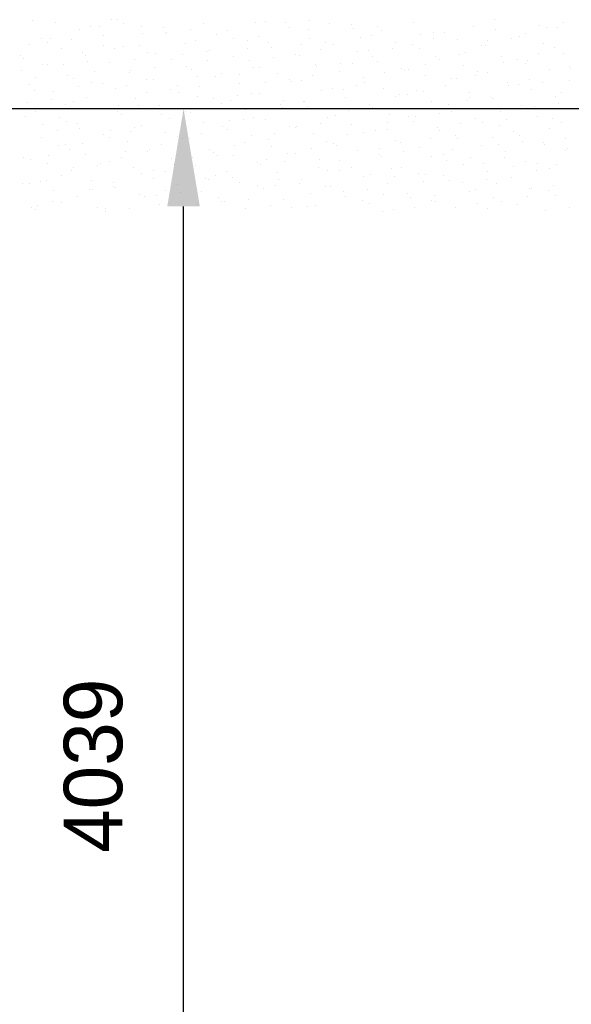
# Model space of a CAD drawing. Extents: x -34830 to 349597, y -3304 to 731056.
# Tile 19 of 48: x 59414 to 61109, y 21122 to 24149. Entities that reach past the tile are written whole.
import ezdxf

# ---------------------------------------------------------------- set-up
doc = ezdxf.new("R2010")
doc.units = 0
doc.header["$LTSCALE"] = 100
doc.linetypes.add('2322121', pattern=[2000, 1000, 1000])
doc.layers.get('DEFPOINTS').update_dxf_attribs({"linetype": 'CONTINUOUS'})
for name, color, linetype in [('WL524---', 4, 'CONTINUOUS'), ('WL5627--', 4, 'CONTINUOUS'), ('WM521---', 1, 'CONTINUOUS')]:
    doc.layers.add(name, color=color, linetype=linetype)
doc.styles.add('BURO-018', font='BUROFONT.shx', dxfattribs={"height": 180})
doc.dimstyles.new('CEES', dxfattribs={"dimscale": 100, "dimtxt": 3, "dimasz": 3, "dimexe": 1, "dimexo": 1, "dimgap": 1.5, "dimtad": 0, "dimdec": 0, "dimzin": 0, "dimtxsty": 'BURO-018', "dimcen": -3, "dimdle": 1.25, "dimclrd": 1, "dimclre": 1, "dimclrt": 1, "dimazin": 3, "dimtfac": 0.75, "dimtdec": 0, "dimtofl": 0, "dimtmove": 0, "dimatfit": 3, "dimtvp": 1.5, "dimtolj": 1, "dimtzin": 0})

# ---------------------------------------------------------------- blocks, each defined once
blk = doc.blocks.new('*D108')
at = {"layer": 'DEFPOINTS', "color": 0}
for p in [(59917.7, 23875), (60448.1, 23875), (60417.7, 19835.6)]:
    blk.add_point(p, dxfattribs=at)
at = {"layer": 'WM521---', "color": 1}
for p, q in [((60348.1, 23875), (59817.7, 23875)), ((59917.7, 20135.6), (59917.7, 23575)), ((60317.7, 19835.6), (59817.7, 19835.6))]:
    blk.add_line(p, q, dxfattribs=at)
for points in [[(59867.7, 23575), (59967.7, 23575), (59917.7, 23875)], [(59867.7, 20135.6), (59967.7, 20135.6), (59917.7, 19835.6)]]:
    blk.add_solid(points, dxfattribs=at)
at = {"layer": 'WM521---', "color": 1, "insert": (59640.7, 21855.3), "char_height": 180, "attachment_point": 5, "rotation": 90, "style": 'BURO-018'}
blk.add_mtext('\\A1;4039', dxfattribs=at)

msp = doc.modelspace()

# ---------------------------------------------------------------- linework, layer by layer
at = {"layer": 'WL524---', "color": 4, "linetype": '2322121'}
msp.add_line((56599.1, 23877.3), (65022.3, 23874.3), dxfattribs=at)
at = {"layer": 'WL5627--', "color": 6}
for p, q in [((59452.2, 24146), (59452.2, 24146)), ((59525.7, 24140.7), (59525.7, 24140.7)), ((59631.9, 24129.1), (59631.9, 24129.1)), ((59659, 24127.5), (59659, 24127.5)), ((59696.2, 24148.7), (59696.2, 24148.7)), ((59716.2, 24149), (59716.2, 24149)), ((59733, 24135.9), (59733, 24135.9)), ((59788.6, 24127.8), (59788.6, 24127.8)), ((59856.9, 24125.9), (59856.9, 24125.9)), ((59979.1, 24136.1), (59979.1, 24136.1)), ((60139.8, 24140.5), (60139.8, 24140.5)), ((60169.6, 24144.4), (60169.6, 24144.4)), ((60231.6, 24139.1), (60231.6, 24139.1)), ((60243.1, 24124.5), (60243.1, 24124.5)), ((60305.6, 24147.5), (60305.6, 24147.5)), ((60364.8, 24137.3), (60364.8, 24137.3)), ((60433.6, 24132.7), (60433.6, 24132.7)), ((60512.4, 24128.9), (60512.4, 24128.9)), ((60624, 24141), (60624, 24141)), ((60808.4, 24129), (60808.4, 24129)), ((60872.6, 24148.7), (60872.6, 24148.7)), ((61011, 24132.2), (61011, 24132.2)), ((61033.3, 24125.9), (61033.3, 24125.9)), ((61067.8, 24125.8), (61067.8, 24125.8)), ((61085, 24140.5), (61085, 24140.5)), ((59598.2, 24119.6), (59598.2, 24119.6)), ((59671.7, 24099.6), (59671.7, 24099.6)), ((59792.6, 24106.3), (59792.6, 24106.3)), ((59862.2, 24107.9), (59862.2, 24107.9)), ((59865.9, 24108.9), (59865.9, 24108.9)), ((59939.8, 24117.3), (59939.8, 24117.3)), ((60017.6, 24103.1), (60017.6, 24103.1)), ((60052.6, 24116.2), (60052.6, 24116.2)), ((60146.6, 24098.8), (60146.6, 24098.8)), ((60300.5, 24117.7), (60300.5, 24117.7)), ((60438.4, 24120.5), (60438.4, 24120.5)), ((60461.2, 24094.8), (60461.2, 24094.8)), ((60496.4, 24100.9), (60496.4, 24100.9)), ((60525.4, 24114.5), (60525.4, 24114.5)), ((60645.3, 24102), (60645.3, 24102)), ((60686.9, 24109.2), (60686.9, 24109.2)), ((60719.2, 24110.4), (60719.2, 24110.4)), ((60877.3, 24117.5), (60877.3, 24117.5)), ((60949.8, 24096.4), (60949.8, 24096.4)), ((60969, 24106.2), (60969, 24106.2)), ((59445.5, 24072.1), (59445.5, 24072.1)), ((59481.3, 24091.3), (59481.3, 24091.3)), ((59500.1, 24078.8), (59500.1, 24078.8)), ((59509.7, 24091.7), (59509.7, 24091.7)), ((59574.1, 24087.1), (59574.1, 24087.1)), ((59670.4, 24068.9), (59670.4, 24068.9)), ((59734.6, 24067.8), (59734.6, 24067.8)), ((59780.9, 24068.6), (59780.9, 24068.6)), ((59925, 24076.1), (59925, 24076.1)), ((59953.3, 24083.5), (59953.3, 24083.5)), ((60072.7, 24090.4), (60072.7, 24090.4)), ((60115.5, 24084.4), (60115.5, 24084.4)), ((60178.3, 24080.3), (60178.3, 24080.3)), ((60279.5, 24071.8), (60279.5, 24071.8)), ((60306, 24092.6), (60306, 24092.6)), ((60353.5, 24080.2), (60353.5, 24080.2)), ((60378.4, 24071.5), (60378.4, 24071.5)), ((60568.9, 24079.8), (60568.9, 24079.8)), ((60621.9, 24072), (60621.9, 24072)), ((60686.1, 24091.7), (60686.1, 24091.7)), ((60759.4, 24088.1), (60759.4, 24088.1)), ((60832.9, 24068.1), (60832.9, 24068.1)), ((60846.8, 24068.9), (60846.8, 24068.9)), ((60852.1, 24083.5), (60852.1, 24083.5)), ((60926.1, 24091.8), (60926.1, 24091.8)), ((61023.4, 24076.4), (61023.4, 24076.4)), ((61058.9, 24064.9), (61058.9, 24064.9)), ((59415.2, 24038.4), (59415.2, 24038.4)), ((59544.1, 24059.5), (59544.1, 24059.5)), ((59606.2, 24049.3), (59606.2, 24049.3)), ((59616.6, 24038.4), (59616.6, 24038.4)), ((59706.9, 24060.2), (59706.9, 24060.2)), ((59807, 24046.7), (59807, 24046.7)), ((59831.1, 24046.1), (59831.1, 24046.1)), ((59913.8, 24041.7), (59913.8, 24041.7)), ((59987.7, 24050), (59987.7, 24050)), ((59997.5, 24054.9), (59997.5, 24054.9)), ((60071.1, 24035), (60071.1, 24035)), ((60114, 24060.6), (60114, 24060.6)), ((60188, 24063.2), (60188, 24063.2)), ((60261.5, 24043.3), (60261.5, 24043.3)), ((60274.7, 24037.8), (60274.7, 24037.8)), ((60339, 24057.5), (60339, 24057.5)), ((60452, 24051.6), (60452, 24051.6)), ((60486.4, 24053.3), (60486.4, 24053.3)), ((60499.7, 24034.7), (60499.7, 24034.7)), ((60560.3, 24061.7), (60560.3, 24061.7)), ((60642.5, 24059.9), (60642.5, 24059.9)), ((60693.2, 24034.7), (60693.2, 24034.7)), ((60767.1, 24043.1), (60767.1, 24043.1)), ((60782.6, 24049.2), (60782.6, 24049.2)), ((60895.8, 24036.3), (60895.8, 24036.3)), ((61007.5, 24046), (61007.5, 24046)), ((61086.2, 24044.6), (61086.2, 24044.6)), ((59426.1, 24030.1), (59426.1, 24030.1)), ((59483.9, 24011.9), (59483.9, 24011.9)), ((59499.7, 24010.2), (59499.7, 24010.2)), ((59548, 24011.5), (59548, 24011.5)), ((59622, 24019.9), (59622, 24019.9)), ((59690.1, 24018.4), (59690.1, 24018.4)), ((59766.8, 24026.5), (59766.8, 24026.5)), ((59880.6, 24026.7), (59880.6, 24026.7)), ((59927.5, 24003.6), (59927.5, 24003.6)), ((59991.8, 24023.3), (59991.8, 24023.3)), ((60120.6, 24023.1), (60120.6, 24023.1)), ((60194.6, 24031.5), (60194.6, 24031.5)), ((60324.4, 24011.5), (60324.4, 24011.5)), ((60327.4, 24004.6), (60327.4, 24004.6)), ((60401.4, 24012.9), (60401.4, 24012.9)), ((60435.4, 24015), (60435.4, 24015)), ((60514.8, 24019.7), (60514.8, 24019.7)), ((60660.4, 24011.9), (60660.4, 24011.9)), ((60705.3, 24028), (60705.3, 24028)), ((60777.8, 24006.9), (60777.8, 24006.9)), ((60900, 24016.2), (60900, 24016.2)), ((60943.3, 24026.4), (60943.3, 24026.4)), ((60968.2, 24015.2), (60968.2, 24015.2)), ((60974, 24024.6), (60974, 24024.6)), ((61104, 24003.6), (61104, 24003.6)), ((59419.7, 23992.3), (59419.7, 23992.3)), ((59562.5, 23978.3), (59562.5, 23978.3)), ((59644.6, 23989.1), (59644.6, 23989.1)), ((59753, 23986.6), (59753, 23986.6)), ((59754.9, 23992.9), (59754.9, 23992.9)), ((59828.8, 24001.3), (59828.8, 24001.3)), ((59943.4, 23994.9), (59943.4, 23994.9)), ((59961.7, 23974.4), (59961.7, 23974.4)), ((60015.9, 23973.8), (60015.9, 23973.8)), ((60035.6, 23982.8), (60035.6, 23982.8)), ((60088.2, 23980.8), (60088.2, 23980.8)), ((60133.9, 24003.2), (60133.9, 24003.2)), ((60152.5, 24000.5), (60152.5, 24000.5)), ((60206.4, 23982.1), (60206.4, 23982.1)), ((60313.2, 23977.7), (60313.2, 23977.7)), ((60396.9, 23990.3), (60396.9, 23990.3)), ((60534.3, 23986), (60534.3, 23986)), ((60587.3, 23998.6), (60587.3, 23998.6)), ((60596.1, 23992.2), (60596.1, 23992.2)), ((60608.2, 23994.4), (60608.2, 23994.4)), ((60660.9, 23978.7), (60660.9, 23978.7)), ((60815, 23975.9), (60815, 23975.9)), ((60821, 23989), (60821, 23989)), ((60851.3, 23987), (60851.3, 23987)), ((61041.8, 23995.3), (61041.8, 23995.3)), ((61106.8, 23997.6), (61106.8, 23997.6)), ((59444.5, 23948.9), (59444.5, 23948.9)), ((59463.1, 23971.2), (59463.1, 23971.2)), ((59580.4, 23969.4), (59580.4, 23969.4)), ((59595.9, 23944.2), (59595.9, 23944.2)), ((59635, 23957.2), (59635, 23957.2)), ((59669.9, 23952.6), (59669.9, 23952.6)), ((59741.1, 23946.6), (59741.1, 23946.6)), ((59805.3, 23966.3), (59805.3, 23966.3)), ((59825.5, 23965.5), (59825.5, 23965.5)), ((59899, 23945.6), (59899, 23945.6)), ((59966, 23943.5), (59966, 23943.5)), ((60089.5, 23953.8), (60089.5, 23953.8)), ((60168.5, 23955.9), (60168.5, 23955.9)), ((60242.5, 23964.2), (60242.5, 23964.2)), ((60248.9, 23958), (60248.9, 23958)), ((60279.9, 23962.1), (60279.9, 23962.1)), ((60449.3, 23945.7), (60449.3, 23945.7)), ((60470.4, 23970.4), (60470.4, 23970.4)), ((60473.9, 23954.8), (60473.9, 23954.8)), ((60723.7, 23946.9), (60723.7, 23946.9)), ((60741.1, 23967.5), (60741.1, 23967.5)), ((60756.8, 23969.4), (60756.8, 23969.4)), ((60914.2, 23955.1), (60914.2, 23955.1)), ((60917.5, 23946.6), (60917.5, 23946.6)), ((60947.9, 23948.9), (60947.9, 23948.9)), ((60981.7, 23966.2), (60981.7, 23966.2)), ((61021.9, 23957.3), (61021.9, 23957.3)), ((61104.6, 23963.4), (61104.6, 23963.4)), ((59458.1, 23932.1), (59458.1, 23932.1)), ((59518.1, 23929), (59518.1, 23929)), ((59708.6, 23937.3), (59708.6, 23937.3)), ((59802.8, 23925.7), (59802.8, 23925.7)), ((59876.7, 23934.1), (59876.7, 23934.1)), ((59901.7, 23923.8), (59901.7, 23923.8)), ((59961.9, 23913.7), (59961.9, 23913.7)), ((60083.6, 23915.5), (60083.6, 23915.5)), ((60126.7, 23920.6), (60126.7, 23920.6)), ((60152.3, 23922), (60152.3, 23922)), ((60342.8, 23930.3), (60342.8, 23930.3)), ((60375.3, 23937.3), (60375.3, 23937.3)), ((60409.6, 23935.2), (60409.6, 23935.2)), ((60533.3, 23938.6), (60533.3, 23938.6)), ((60582.2, 23918.8), (60582.2, 23918.8)), ((60605.7, 23917.5), (60605.7, 23917.5)), ((60634.6, 23932), (60634.6, 23932)), ((60656.1, 23927.1), (60656.1, 23927.1)), ((60796.2, 23925.7), (60796.2, 23925.7)), ((60986.7, 23934), (60986.7, 23934)), ((61060.2, 23914.1), (61060.2, 23914.1)), ((61078.2, 23923.8), (61078.2, 23923.8)), ((59437, 23895.5), (59437, 23895.5)), ((59511, 23903.9), (59511, 23903.9)), ((59554.6, 23889.6), (59554.6, 23889.6)), ((59580.9, 23897.2), (59580.9, 23897.2)), ((59618.8, 23909.3), (59618.8, 23909.3)), ((59717.8, 23885.3), (59717.8, 23885.3)), ((59771.4, 23905.4), (59771.4, 23905.4)), ((59779.5, 23886.4), (59779.5, 23886.4)), ((59843.9, 23884.3), (59843.9, 23884.3)), ((60009.6, 23907.1), (60009.6, 23907.1)), ((60034.3, 23892.6), (60034.3, 23892.6)), ((60062.4, 23901), (60062.4, 23901)), ((60216.4, 23888.6), (60216.4, 23888.6)), ((60224.8, 23900.9), (60224.8, 23900.9)), ((60287.4, 23897.8), (60287.4, 23897.8)), ((60290.4, 23897), (60290.4, 23897)), ((60415.3, 23909.2), (60415.3, 23909.2)), ((60488.8, 23889.2), (60488.8, 23889.2)), ((60570.3, 23912.4), (60570.3, 23912.4)), ((60679.3, 23897.5), (60679.3, 23897.5)), ((60731, 23889.6), (60731, 23889.6)), ((60789, 23900.2), (60789, 23900.2)), ((60795.3, 23909.2), (60795.3, 23909.2)), ((60863, 23908.6), (60863, 23908.6)), ((60869.8, 23905.8), (60869.8, 23905.8)), ((60956, 23886.4), (60956, 23886.4)), ((61069.8, 23890), (61069.8, 23890)), ((59432.4, 23852.2), (59432.4, 23852.2)), ((59463, 23867.8), (59463, 23867.8)), ((59643.8, 23877), (59643.8, 23877)), ((59653.4, 23876), (59653.4, 23876)), ((59715.3, 23866.8), (59715.3, 23866.8)), ((59727, 23856.1), (59727, 23856.1)), ((59850.7, 23858.4), (59850.7, 23858.4)), ((59917.4, 23864.4), (59917.4, 23864.4)), ((59924.6, 23866.8), (59924.6, 23866.8)), ((59940.2, 23863.6), (59940.2, 23863.6)), ((60107.9, 23872.7), (60107.9, 23872.7)), ((60223.1, 23878.2), (60223.1, 23878.2)), ((60298.4, 23881), (60298.4, 23881)), ((60383.8, 23855.4), (60383.8, 23855.4)), ((60423.3, 23870), (60423.3, 23870)), ((60448.1, 23875), (60448.1, 23875)), ((60497.2, 23878.4), (60497.2, 23878.4)), ((60551.7, 23857.4), (60551.7, 23857.4)), ((60608.8, 23852.2), (60608.8, 23852.2)), ((60704, 23859.9), (60704, 23859.9)), ((60742.1, 23865.7), (60742.1, 23865.7)), ((60891.7, 23866.7), (60891.7, 23866.7)), ((60932.6, 23874), (60932.6, 23874)), ((60995.8, 23881.7), (60995.8, 23881.7)), ((61005.1, 23852.8), (61005.1, 23852.8)), ((59484.9, 23828.3), (59484.9, 23828.3)), ((59536.5, 23847.8), (59536.5, 23847.8)), ((59558.9, 23836.6), (59558.9, 23836.6)), ((59593.1, 23829.4), (59593.1, 23829.4)), ((59789.8, 23824.3), (59789.8, 23824.3)), ((59876, 23844), (59876, 23844)), ((59980.3, 23832.6), (59980.3, 23832.6)), ((60057.5, 23839.9), (60057.5, 23839.9)), ((60100.9, 23840.8), (60100.9, 23840.8)), ((60131.5, 23848.3), (60131.5, 23848.3)), ((60170.7, 23840.8), (60170.7, 23840.8)), ((60338.3, 23829.7), (60338.3, 23829.7)), ((60361.2, 23849.1), (60361.2, 23849.1)), ((60433.7, 23828), (60433.7, 23828)), ((60544.5, 23832.5), (60544.5, 23832.5)), ((60624.2, 23836.3), (60624.2, 23836.3)), ((60630.1, 23851.5), (60630.1, 23851.5)), ((60769.5, 23829.4), (60769.5, 23829.4)), ((60814.6, 23844.6), (60814.6, 23844.6)), ((60836.9, 23832.9), (60836.9, 23832.9)), ((60888.2, 23824.6), (60888.2, 23824.6)), ((60910.9, 23841.3), (60910.9, 23841.3)), ((61052.4, 23843.9), (61052.4, 23843.9)), ((61078.6, 23832.9), (61078.6, 23832.9)), ((59528.8, 23809.8), (59528.8, 23809.8)), ((59599.4, 23816), (59599.4, 23816)), ((59671.8, 23794.9), (59671.8, 23794.9)), ((59691.8, 23809.7), (59691.8, 23809.7)), ((59753.7, 23806.6), (59753.7, 23806.6)), ((59765.7, 23818.1), (59765.7, 23818.1)), ((59862.3, 23803.2), (59862.3, 23803.2)), ((59972.5, 23799.5), (59972.5, 23799.5)), ((60036.7, 23821.2), (60036.7, 23821.2)), ((60052.8, 23811.4), (60052.8, 23811.4)), ((60126.3, 23791.5), (60126.3, 23791.5)), ((60197.3, 23798.4), (60197.3, 23798.4)), ((60243.2, 23819.7), (60243.2, 23819.7)), ((60261.6, 23818), (60261.6, 23818)), ((60264.3, 23821.3), (60264.3, 23821.3)), ((60316.8, 23799.8), (60316.8, 23799.8)), ((60422.3, 23795.2), (60422.3, 23795.2)), ((60471.2, 23802.8), (60471.2, 23802.8)), ((60507.2, 23808.1), (60507.2, 23808.1)), ((60545.1, 23811.2), (60545.1, 23811.2)), ((60697.7, 23816.3), (60697.7, 23816.3)), ((60705.2, 23809.7), (60705.2, 23809.7)), ((60752, 23792.6), (60752, 23792.6)), ((60930.2, 23806.6), (60930.2, 23806.6)), ((60951, 23792.8), (60951, 23792.8)), ((61043.7, 23814.4), (61043.7, 23814.4)), ((59481.4, 23786.6), (59481.4, 23786.6)), ((59554.9, 23766.6), (59554.9, 23766.6)), ((59606.8, 23769.4), (59606.8, 23769.4)), ((59689.5, 23787), (59689.5, 23787)), ((59745.4, 23774.9), (59745.4, 23774.9)), ((59850.2, 23764.2), (59850.2, 23764.2)), ((59898.6, 23791.2), (59898.6, 23791.2)), ((59914.4, 23783.8), (59914.4, 23783.8)), ((59935.8, 23783.2), (59935.8, 23783.2)), ((60105.4, 23772.6), (60105.4, 23772.6)), ((60179.4, 23781), (60179.4, 23781)), ((60358, 23775.5), (60358, 23775.5)), ((60379.6, 23768), (60379.6, 23768)), ((60386.2, 23762.4), (60386.2, 23762.4)), ((60570.1, 23776.2), (60570.1, 23776.2)), ((60583, 23772.4), (60583, 23772.4)), ((60678, 23784.2), (60678, 23784.2)), ((60760.5, 23784.5), (60760.5, 23784.5)), ((60833, 23763.4), (60833, 23763.4)), ((60865.9, 23786.9), (60865.9, 23786.9)), ((60884.8, 23765.7), (60884.8, 23765.7)), ((60958.8, 23774.1), (60958.8, 23774.1)), ((61023.5, 23771.7), (61023.5, 23771.7)), ((61026.6, 23764.1), (61026.6, 23764.1)), ((61090.9, 23783.7), (61090.9, 23783.7)), ((59532.8, 23761), (59532.8, 23761)), ((59567.3, 23749.6), (59567.3, 23749.6)), ((59617.8, 23734.8), (59617.8, 23734.8)), ((59739.7, 23742.4), (59739.7, 23742.4)), ((59808.2, 23743.1), (59808.2, 23743.1)), ((59813.6, 23750.8), (59813.6, 23750.8)), ((59998.7, 23751.4), (59998.7, 23751.4)), ((60010.9, 23741.3), (60010.9, 23741.3)), ((60020.5, 23732.3), (60020.5, 23732.3)), ((60075.1, 23761), (60075.1, 23761)), ((60189.2, 23759.7), (60189.2, 23759.7)), ((60235.8, 23738.2), (60235.8, 23738.2)), ((60261.6, 23738.5), (60261.6, 23738.5)), ((60312.2, 23754.1), (60312.2, 23754.1)), ((60452.1, 23746.8), (60452.1, 23746.8)), ((60518.7, 23752.7), (60518.7, 23752.7)), ((60519.1, 23735.5), (60519.1, 23735.5)), ((60593, 23743.9), (60593, 23743.9)), ((60642.6, 23755.1), (60642.6, 23755.1)), ((60716.1, 23735.2), (60716.1, 23735.2)), ((60743.7, 23749.6), (60743.7, 23749.6)), ((60906.6, 23743.5), (60906.6, 23743.5)), ((61091.7, 23747.1), (61091.7, 23747.1)), ((61097, 23751.7), (61097, 23751.7)), ((59427.3, 23726.5), (59427.3, 23726.5)), ((59447.9, 23720.7), (59447.9, 23720.7)), ((59499.8, 23705.4), (59499.8, 23705.4)), ((59503, 23730), (59503, 23730)), ((59654.7, 23702.1), (59654.7, 23702.1)), ((59663.7, 23707.1), (59663.7, 23707.1)), ((59690.2, 23713.7), (59690.2, 23713.7)), ((59728, 23726.8), (59728, 23726.8)), ((59880.7, 23722), (59880.7, 23722)), ((59888.6, 23704), (59888.6, 23704)), ((59946.5, 23723.9), (59946.5, 23723.9)), ((59954.3, 23702), (59954.3, 23702)), ((60071.2, 23730.3), (60071.2, 23730.3)), ((60144.7, 23710.3), (60144.7, 23710.3)), ((60153.3, 23705.3), (60153.3, 23705.3)), ((60171.6, 23718.5), (60171.6, 23718.5)), ((60227.3, 23713.7), (60227.3, 23713.7)), ((60335.2, 23718.6), (60335.2, 23718.6)), ((60396.5, 23715.4), (60396.5, 23715.4)), ((60525.7, 23726.9), (60525.7, 23726.9)), ((60679.4, 23729.9), (60679.4, 23729.9)), ((60725.9, 23717), (60725.9, 23717)), ((60779, 23703.3), (60779, 23703.3)), ((60799.9, 23725.3), (60799.9, 23725.3)), ((60840.1, 23707.1), (60840.1, 23707.1)), ((60904.4, 23726.7), (60904.4, 23726.7)), ((60969.4, 23711.6), (60969.4, 23711.6)), ((61006.7, 23706.8), (61006.7, 23706.8)), ((61065.1, 23703.9), (61065.1, 23703.9)), ((59573.3, 23685.5), (59573.3, 23685.5)), ((59580.8, 23693.7), (59580.8, 23693.7)), ((59763.8, 23693.8), (59763.8, 23693.8)), ((59787.6, 23675.2), (59787.6, 23675.2)), ((59824.4, 23684.3), (59824.4, 23684.3)), ((59861.5, 23683.6), (59861.5, 23683.6)), ((60049.3, 23681.2), (60049.3, 23681.2)), ((60207.6, 23678.5), (60207.6, 23678.5)), ((60332.2, 23695.7), (60332.2, 23695.7)), ((60360.2, 23686.8), (60360.2, 23686.8)), ((60398, 23686.8), (60398, 23686.8)), ((60434.1, 23695.2), (60434.1, 23695.2)), ((60492.9, 23672.9), (60492.9, 23672.9)), ((60557.2, 23692.5), (60557.2, 23692.5)), ((60588.5, 23695.1), (60588.5, 23695.1)), ((60640.9, 23676.6), (60640.9, 23676.6)), ((60661, 23673.9), (60661, 23673.9)), ((60851.4, 23682.2), (60851.4, 23682.2)), ((60932.7, 23698.4), (60932.7, 23698.4)), ((61000.8, 23684.3), (61000.8, 23684.3)), ((61041.9, 23690.5), (61041.9, 23690.5)), ((59421.8, 23645), (59421.8, 23645)), ((59445.7, 23645.4), (59445.7, 23645.4)), ((59477.2, 23650.1), (59477.2, 23650.1)), ((59495.8, 23653.4), (59495.8, 23653.4)), ((59541.5, 23669.8), (59541.5, 23669.8)), ((59636.2, 23653.6), (59636.2, 23653.6)), ((59702.2, 23647), (59702.2, 23647)), ((59826.6, 23661.9), (59826.6, 23661.9)), ((59899.1, 23640.8), (59899.1, 23640.8)), ((59985.1, 23661.5), (59985.1, 23661.5)), ((59994.4, 23656.6), (59994.4, 23656.6)), ((60017.1, 23670.2), (60017.1, 23670.2)), ((60068.4, 23665), (60068.4, 23665)), ((60089.6, 23649.1), (60089.6, 23649.1)), ((60210, 23658.3), (60210, 23658.3)), ((60275.2, 23646.5), (60275.2, 23646.5)), ((60280.1, 23657.4), (60280.1, 23657.4)), ((60470.5, 23665.7), (60470.5, 23665.7)), ((60544.1, 23645.7), (60544.1, 23645.7)), ((60567, 23668.3), (60567, 23668.3)), ((60653.6, 23650.1), (60653.6, 23650.1)), ((60717.9, 23669.7), (60717.9, 23669.7)), ((60734.5, 23654), (60734.5, 23654)), ((60773.8, 23649.7), (60773.8, 23649.7)), ((60847.8, 23658.1), (60847.8, 23658.1)), ((60878.6, 23646.9), (60878.6, 23646.9)), ((60925, 23662.3), (60925, 23662.3)), ((59518.2, 23624.2), (59518.2, 23624.2)), ((59628.7, 23626.5), (59628.7, 23626.5)), ((59637.9, 23627.3), (59637.9, 23627.3)), ((59702.6, 23634.8), (59702.6, 23634.8)), ((59708.7, 23632.5), (59708.7, 23632.5)), ((59782.2, 23612.6), (59782.2, 23612.6)), ((59862.9, 23624.1), (59862.9, 23624.1)), ((59909.5, 23616.3), (59909.5, 23616.3)), ((59972.7, 23620.9), (59972.7, 23620.9)), ((60145.8, 23638.7), (60145.8, 23638.7)), ((60163.1, 23629.2), (60163.1, 23629.2)), ((60201.2, 23638.1), (60201.2, 23638.1)), ((60306.5, 23615.9), (60306.5, 23615.9)), ((60353.6, 23637.4), (60353.6, 23637.4)), ((60370.7, 23635.5), (60370.7, 23635.5)), ((60408.1, 23619.5), (60408.1, 23619.5)), ((60482, 23627.9), (60482, 23627.9)), ((60531.4, 23612.7), (60531.4, 23612.7)), ((60606.9, 23613.9), (60606.9, 23613.9)), ((60797.4, 23622.2), (60797.4, 23622.2)), ((60814.3, 23627.3), (60814.3, 23627.3)), ((60980.7, 23631.2), (60980.7, 23631.2)), ((60987.8, 23630.5), (60987.8, 23630.5)), ((61039.3, 23624.1), (61039.3, 23624.1)), ((61054.6, 23639.5), (61054.6, 23639.5)), ((59515.7, 23589.9), (59515.7, 23589.9)), ((59543.7, 23586.1), (59543.7, 23586.1)), ((59591.8, 23604.3), (59591.8, 23604.3)), ((59798.6, 23604.5), (59798.6, 23604.5)), ((59835.5, 23607.9), (59835.5, 23607.9)), ((59845.1, 23580.8), (59845.1, 23580.8)), ((59959.3, 23581.7), (59959.3, 23581.7)), ((60023.6, 23601.3), (60023.6, 23601.3)), ((60035.5, 23589), (60035.5, 23589)), ((60042.3, 23589.4), (60042.3, 23589.4)), ((60116.3, 23597.7), (60116.3, 23597.7)), ((60226, 23597.3), (60226, 23597.3)), ((60416.5, 23605.6), (60416.5, 23605.6)), ((60467.2, 23593.1), (60467.2, 23593.1)), ((60488.9, 23584.5), (60488.9, 23584.5)), ((60614.9, 23601), (60614.9, 23601)), ((60679.4, 23592.8), (60679.4, 23592.8)), ((60688.9, 23609.4), (60688.9, 23609.4)), ((60692.1, 23589.9), (60692.1, 23589.9)), ((60821.7, 23582.4), (60821.7, 23582.4)), ((60869.9, 23601), (60869.9, 23601)), ((60895.7, 23590.8), (60895.7, 23590.8)), ((60943.4, 23581.1), (60943.4, 23581.1)), ((60975, 23604.4), (60975, 23604.4)), ((61060.3, 23609.3), (61060.3, 23609.3)), ((59451.4, 23570.3), (59451.4, 23570.3)), ((59464.1, 23564.2), (59464.1, 23564.2)), ((59469.7, 23577.8), (59469.7, 23577.8)), ((59654.6, 23572.5), (59654.6, 23572.5)), ((59676.4, 23567.1), (59676.4, 23567.1)), ((59676.6, 23559.2), (59676.6, 23559.2)), ((59750.5, 23567.6), (59750.5, 23567.6)), ((59917.5, 23559.6), (59917.5, 23559.6)), ((60108, 23567.9), (60108, 23567.9)), ((60184.2, 23578.5), (60184.2, 23578.5)), ((60249.2, 23570.8), (60249.2, 23570.8)), ((60298.5, 23576.2), (60298.5, 23576.2)), ((60323.1, 23579.2), (60323.1, 23579.2)), ((60529.9, 23560.7), (60529.9, 23560.7)), ((60562.5, 23564.5), (60562.5, 23564.5)), ((60627.8, 23570.2), (60627.8, 23570.2)), ((60752.9, 23572.8), (60752.9, 23572.8)), ((60852.8, 23567.1), (60852.8, 23567.1)), ((61028.6, 23563.9), (61028.6, 23563.9)), ((61102.5, 23572.3), (61102.5, 23572.3))]:
    msp.add_line(p, q, dxfattribs=at)

# ---------------------------------------------------------------- dimensions: what is measured, and where the dimension line sits
at = {"layer": 'WM521---'}
dim = msp.add_linear_dim(base=(59917.7, 23875), p1=(60417.7, 19835.6), p2=(60448.1, 23875), angle=90, dimstyle='CEES', override={"dimscale": 100}, dxfattribs=at)
dim.commit()
dim.dimension.update_dxf_attribs({"geometry": '*D108', "text_midpoint": (59640.7, 21855.3)})

doc.saveas('drawing.dxf')
